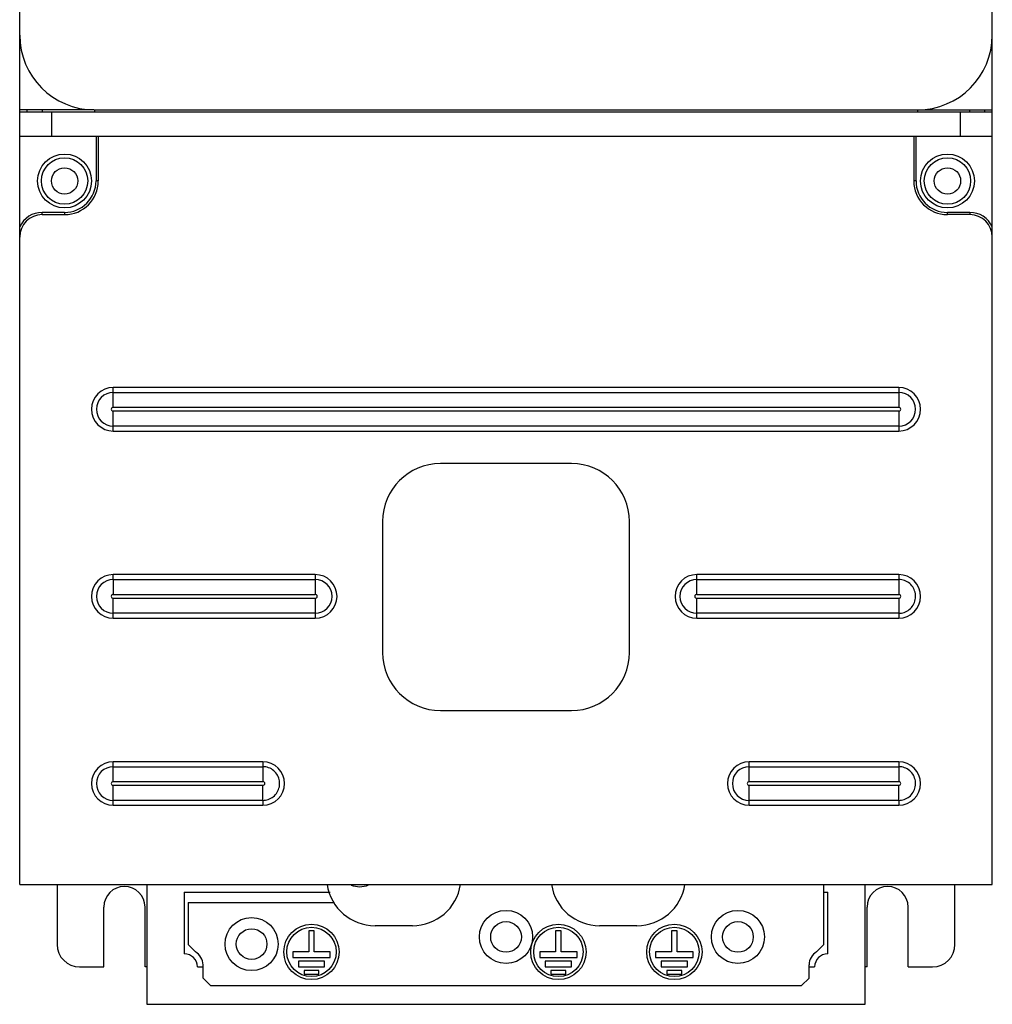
# Model space of a CAD drawing. Header units: millimetres. Extents: x 55 to 197, y 25 to 321.
# Tile 1 of 5: x 61 to 191, y 25 to 156. Entities that reach past the tile are written whole.
import ezdxf

# ---------------------------------------------------------------- set-up
doc = ezdxf.new("R2010")
doc.units = ezdxf.units.MM
doc.header["$LTSCALE"] = 22.697565
doc.layers.get('0').update_dxf_attribs({"linetype": 'CONTINUOUS'})

msp = doc.modelspace()

# ---------------------------------------------------------------- linework, layer by layer
at = {"color": 7, "linetype": 'Continuous'}
for p, q in [((61.3, 40.93), (61.3, 292.93)), ((191.3, 40.93), (191.3, 292.93)), ((71.2, 144.43), (61.3, 144.43)), ((61.3, 144.18), (191.3, 144.18)), ((62.3, 144.18), (62.3, 144.43)), ((64.3, 144.43), (64.3, 144.18)), ((65.55, 144.18), (65.55, 140.93)), ((71.3, 144.43), (71.3, 144.18)), ((71.3, 144.43), (191.3, 144.43)), ((181.3, 144.43), (181.3, 144.18)), ((187.05, 140.93), (187.05, 144.18)), ((188.3, 144.18), (188.3, 144.43)), ((190.3, 144.18), (190.3, 144.43)), ((61.3, 140.93), (191.3, 140.93)), ((71.5, 140.93), (71.5, 134.93)), ((71.8, 140.93), (71.8, 134.93)), ((180.8, 140.93), (180.8, 134.93)), ((181.1, 134.93), (181.1, 140.93)), ((71.8, 134.93), (71.5, 134.93)), ((181.1, 134.93), (180.8, 134.93)), ((64.3, 130.43), (64.3, 130.73)), ((67.3, 130.73), (64.3, 130.73)), ((64.3, 130.43), (67.3, 130.43)), ((67.3, 130.73), (67.3, 130.43)), ((188.3, 130.73), (185.3, 130.73)), ((185.3, 130.43), (185.3, 130.73)), ((188.3, 130.43), (185.3, 130.43)), ((188.3, 130.73), (188.3, 130.43)), ((178.8, 107.34), (73.8, 107.34)), ((73.8, 104.7), (73.8, 107.34)), ((73.8, 106.68), (178.8, 106.68)), ((178.8, 107.34), (178.8, 106.68)), ((178.8, 106.68), (178.8, 104.7)), ((73.8, 104.7), (178.8, 104.7)), ((178.8, 104.17), (73.8, 104.17)), ((73.8, 101.52), (73.8, 104.17)), ((178.8, 104.17), (178.8, 101.52)), ((178.8, 102.18), (73.8, 102.18)), ((73.8, 101.52), (178.8, 101.52)), ((135.05, 97.18), (117.55, 97.18)), ((109.8, 89.43), (109.8, 71.93)), ((142.8, 71.93), (142.8, 89.43)), ((100.8, 82.34), (73.8, 82.34)), ((73.8, 81.68), (73.8, 82.34)), ((73.8, 81.68), (100.8, 81.68)), ((73.8, 81.68), (73.8, 79.7)), ((100.8, 82.34), (100.8, 81.68)), ((100.8, 81.68), (100.8, 79.7)), ((178.8, 82.34), (151.8, 82.34)), ((151.8, 81.68), (151.8, 82.34)), ((151.8, 81.68), (178.8, 81.68)), ((151.8, 79.7), (151.8, 81.68)), ((178.8, 82.34), (178.8, 81.68)), ((178.8, 81.68), (178.8, 79.7)), ((73.8, 79.7), (100.8, 79.7)), ((100.8, 79.17), (73.8, 79.17)), ((73.8, 77.18), (73.8, 79.17)), ((100.8, 79.17), (100.8, 77.18)), ((151.8, 79.7), (178.8, 79.7)), ((178.8, 79.17), (151.8, 79.17)), ((151.8, 77.18), (151.8, 79.17)), ((178.8, 79.17), (178.8, 76.52)), ((100.8, 77.18), (73.8, 77.18)), ((73.8, 76.52), (73.8, 77.18)), ((73.8, 76.52), (100.8, 76.52)), ((100.8, 77.18), (100.8, 76.52)), ((178.8, 77.18), (151.8, 77.18)), ((151.8, 76.52), (151.8, 77.18)), ((151.8, 76.52), (178.8, 76.52)), ((117.55, 64.18), (135.05, 64.18)), ((93.8, 57.34), (73.8, 57.34)), ((73.8, 56.68), (73.8, 57.34)), ((73.8, 56.68), (93.8, 56.68)), ((73.8, 54.7), (73.8, 56.68)), ((93.8, 57.34), (93.8, 54.7)), ((178.8, 57.34), (158.8, 57.34)), ((158.8, 56.68), (158.8, 57.34)), ((158.8, 56.68), (178.8, 56.68)), ((158.8, 54.7), (158.8, 56.68)), ((178.8, 57.34), (178.8, 54.7)), ((73.8, 54.7), (93.8, 54.7)), ((93.8, 54.17), (73.8, 54.17)), ((73.8, 52.18), (73.8, 54.17)), ((93.8, 52.18), (93.8, 54.17)), ((158.8, 54.7), (178.8, 54.7)), ((178.8, 54.17), (158.8, 54.17)), ((158.8, 51.52), (158.8, 54.17)), ((178.8, 52.18), (178.8, 54.17)), ((93.8, 52.18), (73.8, 52.18)), ((73.8, 51.52), (73.8, 52.18)), ((73.8, 51.52), (93.8, 51.52)), ((93.8, 52.18), (93.8, 51.52)), ((178.8, 52.18), (158.8, 52.18)), ((158.8, 51.52), (178.8, 51.52)), ((178.8, 52.18), (178.8, 51.52)), ((61.3, 40.93), (191.3, 40.93)), ((66.3, 40.93), (66.3, 32.93)), ((78.3, 40.93), (78.3, 24.93)), ((107.8, 40.93), (107.8, 40.87)), ((168.8, 32.93), (168.8, 40.93)), ((174.3, 24.93), (174.3, 40.93)), ((186.3, 32.93), (186.3, 40.93)), ((83.3, 39.93), (102.79, 39.93)), ((83.3, 39.93), (83.3, 31.68)), ((168.8, 39.93), (169.3, 39.93)), ((169.3, 31.68), (169.3, 39.93)), ((83.8, 38.53), (103.36, 38.53)), ((83.8, 38.53), (83.8, 32.93)), ((72.55, 29.93), (72.55, 37.93)), ((78.05, 29.93), (78.05, 37.93)), ((174.55, 29.93), (174.55, 37.93)), ((180.05, 29.93), (180.05, 37.93)), ((100.67, 34.73), (99.93, 34.73)), ((99.93, 34.73), (99.93, 31.93)), ((100.67, 31.93), (100.67, 34.73)), ((113.8, 35.43), (108.8, 35.43)), ((133.67, 34.73), (132.93, 34.73)), ((132.93, 34.73), (132.93, 31.93)), ((133.67, 31.93), (133.67, 34.73)), ((143.8, 35.43), (138.8, 35.43)), ((149.17, 34.73), (148.43, 34.73)), ((148.43, 34.73), (148.43, 31.93)), ((149.17, 31.93), (149.17, 34.73)), ((83.8, 32.93), (84.8, 31.93)), ((167.8, 31.93), (168.8, 32.93)), ((99.93, 31.93), (97.8, 31.93)), ((97.8, 31.93), (97.8, 31.19)), ((102.8, 31.93), (100.67, 31.93)), ((102.8, 31.19), (102.8, 31.93)), ((132.93, 31.93), (130.8, 31.93)), ((130.8, 31.93), (130.8, 31.19)), ((135.8, 31.93), (133.67, 31.93)), ((135.8, 31.19), (135.8, 31.93)), ((148.43, 31.93), (146.3, 31.93)), ((146.3, 31.93), (146.3, 31.19)), ((151.3, 31.93), (149.17, 31.93)), ((151.3, 31.19), (151.3, 31.93)), ((97.8, 31.19), (102.8, 31.19)), ((102.05, 30.69), (98.55, 30.69)), ((98.55, 30.69), (98.55, 29.94)), ((102.05, 29.94), (102.05, 30.69)), ((130.8, 31.19), (135.8, 31.19)), ((135.05, 30.69), (131.55, 30.69)), ((131.55, 30.69), (131.55, 29.94)), ((135.05, 29.94), (135.05, 30.69)), ((146.3, 31.19), (151.3, 31.19)), ((150.55, 30.69), (147.05, 30.69)), ((147.05, 30.69), (147.05, 29.94)), ((150.55, 29.94), (150.55, 30.69)), ((69.3, 29.93), (72.55, 29.93)), ((78.3, 29.93), (78.05, 29.93)), ((85.05, 29.93), (85.8, 29.93)), ((85.8, 28.43), (85.8, 30.2)), ((98.55, 29.94), (102.05, 29.94)), ((101.3, 29.44), (99.3, 29.44)), ((99.3, 29.44), (99.3, 28.94)), ((99.3, 28.94), (101.3, 28.94)), ((101.3, 28.94), (101.3, 29.44)), ((131.55, 29.94), (135.05, 29.94)), ((134.3, 29.44), (132.3, 29.44)), ((132.3, 29.44), (132.3, 28.94)), ((132.3, 28.94), (134.3, 28.94)), ((134.3, 28.94), (134.3, 29.44)), ((147.05, 29.94), (150.55, 29.94)), ((149.8, 29.44), (147.8, 29.44)), ((147.8, 29.44), (147.8, 28.94)), ((147.8, 28.94), (149.8, 28.94)), ((149.8, 28.94), (149.8, 29.44)), ((166.8, 28.43), (166.8, 30.2)), ((166.8, 29.93), (167.55, 29.93)), ((174.55, 29.93), (174.3, 29.93)), ((180.05, 29.93), (183.3, 29.93)), ((85.8, 28.43), (86.8, 27.43)), ((165.8, 27.43), (166.8, 28.43)), ((86.8, 27.43), (165.8, 27.43)), ((78.3, 24.93), (174.3, 24.93))]:
    msp.add_line(p, q, dxfattribs=at)
for centre, radius in [((67.3, 134.93), 3.6), ((185.3, 134.93), 3.6), ((67.3, 134.93), 3.1), ((185.3, 134.93), 3.1), ((67.3, 134.93), 1.76), ((185.3, 134.93), 1.76), ((126.3, 33.93), 3.55), ((157.3, 33.93), 3.55), ((92.3, 32.98), 3.55), ((100.3, 31.93), 3.7), ((126.3, 33.93), 2.05), ((133.3, 31.93), 3.7), ((148.8, 31.93), 3.7), ((157.3, 33.93), 2.05), ((92.3, 32.98), 2.05), ((100.3, 31.93), 3.3), ((133.3, 31.93), 3.3), ((148.8, 31.93), 3.3)]:
    msp.add_circle(centre, radius, dxfattribs=at)
for centre, radius, start, end in [((71.3, 154.43), 10, 180, 270), ((181.3, 154.43), 10, 270, 360), ((67.3, 134.93), 4.5, 270, 360), ((67.3, 134.93), 4.2, 270, 360), ((185.3, 134.93), 4.5, 180, 270), ((185.3, 134.93), 4.2, 180, 270), ((64.3, 127.43), 3.3, 90, 155.38), ((64.3, 127.43), 3, 90, 180), ((188.3, 127.43), 3.3, 24.62, 90), ((188.3, 127.43), 3, 0, 90), ((73.8, 104.43), 2.91, 90, 270), ((73.8, 104.43), 2.25, 90, 270), ((178.8, 104.43), 2.91, 270, 90), ((178.8, 104.43), 2.25, 270, 90), ((73.8, 104.43), 0.264, 90.0244, 269.994), ((178.8, 104.43), 0.264, 270.0254, 89.9935), ((117.55, 89.43), 7.75, 90, 180), ((135.05, 89.43), 7.75, 0, 90), ((73.8, 79.43), 2.91, 90, 270), ((73.8, 79.43), 2.25, 90, 270), ((100.8, 79.43), 2.91, 270, 90), ((100.8, 79.43), 2.25, 270, 90), ((151.8, 79.43), 2.91, 90, 270), ((151.8, 79.43), 2.25, 90, 270), ((178.8, 79.43), 2.91, 270, 90), ((73.8, 79.43), 0.264, 90.0244, 269.994), ((100.8, 79.43), 0.264, 270.0254, 89.9935), ((151.8, 79.43), 0.264, 90.0309, 269.994), ((178.8, 79.43), 2.25, 270, 288.1109), ((117.55, 71.93), 7.75, 180, 270), ((135.05, 71.93), 7.75, 270, 360), ((73.8, 54.43), 2.91, 90, 270), ((73.8, 54.43), 2.25, 90, 270), ((93.8, 54.43), 2.91, 270, 90), ((158.8, 54.43), 2.91, 90, 270), ((158.8, 54.43), 2.25, 90, 270), ((178.8, 54.43), 2.91, 270, 90), ((73.8, 54.43), 0.264, 90.0347, 269.9943), ((158.8, 54.43), 0.264, 90.0347, 269.9986), ((93.8, 54.43), 2.25, 270, 288.1109), ((178.8, 54.43), 2.25, 270, 288.1109), ((108.8, 41.93), 6.5, 188.8499, 270), ((106.75, 43.64), 3, 247.3892, 292.8039), ((113.8, 41.93), 6.5, 270, 351.1501), ((138.8, 41.93), 6.5, 188.8499, 270), ((143.8, 41.93), 6.5, 270, 351.1501), ((75.3, 37.93), 2.75, 0, 180), ((177.3, 37.93), 2.75, 0, 180), ((69.3, 32.93), 3, 180, 270), ((183.3, 32.93), 3, 270, 360), ((83.3, 29.93), 1.75, 0, 90), ((83.8, 30.2), 2, 0, 60), ((168.8, 30.2), 2, 120, 180), ((169.3, 29.93), 1.75, 90, 180)]:
    msp.add_arc(centre, radius, start, end, dxfattribs=at)
for points, knots in [([(179.5, 77.3), (179.75, 77.38), (180.22, 77.63), (180.76, 78.24), (181.05, 78.99), (181.06, 79.79), (180.8, 80.55), (180.29, 81.18), (179.59, 81.59), (179.06, 81.68), (178.8, 81.68)], [0, 0, 0, 0, 0.124902, 0.24999, 0.374994, 0.499961, 0.624872, 0.749911, 0.875003, 1, 1, 1, 1]), ([(178.8, 79.17), (178.87, 79.17), (179.01, 79.23), (179.09, 79.43), (179.01, 79.64), (178.87, 79.7), (178.8, 79.7)], [0, 0, 0, 0, 0.249603, 0.49979, 0.749857, 1, 1, 1, 1]), ([(94.5, 52.3), (94.75, 52.38), (95.22, 52.63), (95.76, 53.24), (96.05, 53.99), (96.06, 54.79), (95.8, 55.55), (95.29, 56.18), (94.59, 56.59), (94.06, 56.68), (93.8, 56.68)], [0, 0, 0, 0, 0.124902, 0.24999, 0.374995, 0.499962, 0.624873, 0.749913, 0.875004, 1, 1, 1, 1]), ([(179.5, 52.3), (179.75, 52.38), (180.22, 52.63), (180.76, 53.24), (181.05, 53.99), (181.06, 54.79), (180.8, 55.55), (180.29, 56.18), (179.59, 56.59), (179.06, 56.68), (178.8, 56.68)], [0, 0, 0, 0, 0.124902, 0.24999, 0.374995, 0.499962, 0.624873, 0.749913, 0.875004, 1, 1, 1, 1]), ([(93.8, 54.17), (93.87, 54.17), (94.01, 54.23), (94.09, 54.43), (94.01, 54.64), (93.87, 54.7), (93.8, 54.7)], [0, 0, 0, 0, 0.249603, 0.49979, 0.749856, 1, 1, 1, 1]), ([(178.8, 54.17), (178.87, 54.17), (179.01, 54.23), (179.09, 54.43), (179.01, 54.64), (178.87, 54.7), (178.8, 54.7)], [0, 0, 0, 0, 0.249603, 0.49979, 0.749856, 1, 1, 1, 1])]:
    msp.add_open_spline(points, degree=3, knots=knots, dxfattribs=at)

doc.saveas('drawing.dxf')
